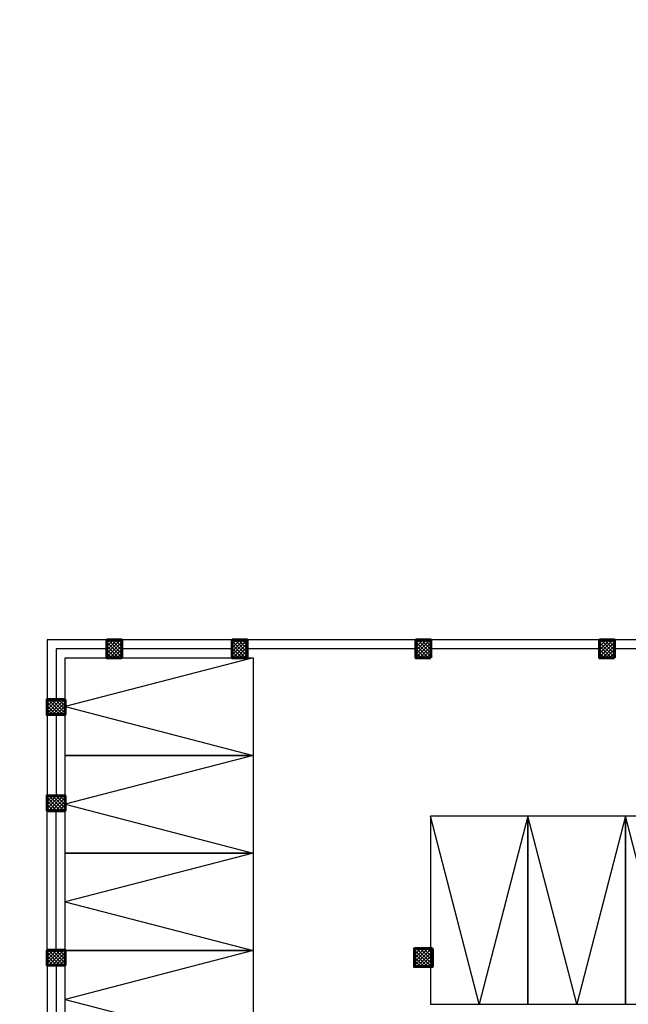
# Model space of a CAD drawing. Header units: inches. Extents: x 704 to 259546, y -107711 to 151004.
# Tile 12 of 243: x 127110 to 127721, y 19439 to 20428. Entities that reach past the tile are written whole.
import ezdxf

# ---------------------------------------------------------------- set-up
doc = ezdxf.new("R2010")
doc.units = ezdxf.units.IN
doc.header["$MEASUREMENT"] = 0
doc.linetypes.add('AP0200000$0$AP0500G00$0$1', pattern=[0])
for name, color, linetype, lineweight in [('0-PIPE SUPPORT', 7, 'Continuous', 0), ('00-ABM  CWS', 200, 'AP0200000$0$AP0500G00$0$1', 0), ('PD_BRICK WALL_115', 134, 'Continuous', 30), ('PD_COLUMN', 2, 'Continuous', 60), ('PD_HATCH', 45, 'Continuous', 9), ('PP-SUMP', 190, 'Continuous', 13), ('PP-Waste Pipe', 3, 'Continuous', 25), ('PTEXT', 7, 'Continuous', 13)]:
    doc.layers.add(name, color=color, linetype=linetype, lineweight=lineweight)
doc.layers.add('PD_BASE', color=8, linetype='Continuous', transparency=0.5)
doc.layers.add('PP BALL VALVE', color=7, linetype='Continuous')
doc.styles.add('DIM', font='times.ttf', dxfattribs={"height": 0.55})
doc.styles.add('DIM_FONT', font='times.ttf', dxfattribs={"width": 0.8})
pattern_1 = [(45, (272580.633, 45574.4226), (-1.767766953, 1.767766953), []), (135, (272580.633, 45574.4226), (-1.767766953, -1.767766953), [])]

# ---------------------------------------------------------------- blocks, each defined once
blk = doc.blocks.new('BASEMENT')
at = {"layer": 'PD_HATCH'}
h = blk.add_hatch(dxfattribs=at)
h.set_pattern_fill('ANSI37', color=8, scale=20)
h.set_pattern_definition(pattern_1)
h.paths.add_polyline_path([(127212.35, 19804.93), (127197.35, 19804.93), (127197.35, 19786.93), (127212.35, 19786.93)])
h = blk.add_hatch(dxfattribs=at)
h.set_pattern_fill('ANSI37', color=8, scale=20)
h.set_pattern_definition(pattern_1)
h.paths.add_polyline_path([(127338.35, 19804.93), (127323.35, 19804.93), (127323.35, 19786.93), (127338.35, 19786.93)])
h = blk.add_hatch(dxfattribs=at)
h.set_pattern_fill('ANSI37', color=8, scale=20)
h.set_pattern_definition(pattern_1)
h.paths.add_polyline_path([(127522.85, 19804.93), (127507.85, 19804.93), (127507.85, 19786.93), (127522.85, 19786.93)])
h = blk.add_hatch(dxfattribs=at)
h.set_pattern_fill('ANSI37', color=8, scale=20)
h.set_pattern_definition(pattern_1)
h.paths.add_polyline_path([(127707.35, 19804.93), (127692.35, 19804.93), (127692.35, 19786.93), (127707.35, 19786.93)])
h = blk.add_hatch(dxfattribs=at)
h.set_pattern_fill('ANSI37', color=8, scale=20)
h.set_pattern_definition(pattern_1)
h.paths.add_polyline_path([(127137.35, 19744.93), (127137.35, 19729.93), (127155.35, 19729.93), (127155.35, 19744.93)])
h = blk.add_hatch(dxfattribs=at)
h.set_pattern_fill('ANSI37', color=8, scale=20)
h.set_pattern_definition(pattern_1)
h.paths.add_polyline_path([(127137.35, 19633.43), (127137.35, 19648.43), (127155.35, 19648.43), (127155.35, 19633.43)])
h = blk.add_hatch(dxfattribs=at)
h.set_pattern_fill('ANSI37', color=8, scale=20)
h.set_pattern_definition(pattern_1)
h.paths.add_polyline_path([(127137.35, 19493.43), (127137.35, 19478.43), (127155.35, 19478.43), (127155.35, 19493.43)])
h = blk.add_hatch(dxfattribs=at)
h.set_pattern_fill('ANSI37', color=8, scale=20)
h.set_pattern_definition(pattern_1)
h.paths.add_polyline_path([(127524.35, 19494.93), (127524.35, 19476.93), (127506.35, 19476.93), (127506.35, 19494.93)])
at = {"layer": 'PD_BASE', "color": 8}
for points in [[(127155.35, 19688.93), (127155.35, 19786.93), (127344.35, 19786.93), (127344.35, 19688.93)], [(127155.35, 19590.93), (127155.35, 19688.93), (127344.35, 19688.93), (127344.35, 19590.93)], [(127522.35, 19438.99), (127620.35, 19438.99), (127620.35, 19627.99), (127522.35, 19627.99)], [(127620.35, 19438.99), (127718.35, 19438.99), (127718.35, 19627.99), (127620.35, 19627.99)], [(127718.35, 19438.99), (127816.35, 19438.99), (127816.35, 19627.99), (127718.35, 19627.99)], [(127155.35, 19492.93), (127155.35, 19590.93), (127344.35, 19590.93), (127344.35, 19492.93)], [(127155.35, 19394.93), (127155.35, 19492.93), (127344.35, 19492.93), (127344.35, 19394.93)]]:
    blk.add_lwpolyline(points, close=True, dxfattribs=at)
for points in [[(127344.35, 19786.93), (127155.35, 19737.93), (127344.35, 19688.93)], [(127344.35, 19688.93), (127155.35, 19639.93), (127344.35, 19590.93)], [(127620.35, 19627.99), (127571.35, 19438.99), (127522.35, 19627.99)], [(127718.35, 19627.99), (127669.35, 19438.99), (127620.35, 19627.99)], [(127816.35, 19627.99), (127767.35, 19438.99), (127718.35, 19627.99)], [(127344.35, 19590.93), (127155.35, 19541.93), (127344.35, 19492.93)], [(127344.35, 19492.93), (127155.35, 19443.93), (127344.35, 19394.93)]]:
    blk.add_lwpolyline(points, dxfattribs=at)
at = {"layer": 'PD_BRICK WALL_115', "color": 8, "lineweight": 30}
for p, q in [((127197.35, 19804.93), (127137.35, 19804.93)), ((127137.35, 19804.93), (127137.35, 19744.93)), ((127197.35, 19795.93), (127146.35, 19795.93)), ((127146.35, 19795.93), (127146.35, 19744.93)), ((127323.35, 19804.93), (127212.35, 19804.93)), ((127323.35, 19795.93), (127212.35, 19795.93)), ((127507.85, 19804.93), (127338.35, 19804.93)), ((127507.85, 19795.93), (127338.35, 19795.93)), ((127692.35, 19804.93), (127522.85, 19804.93)), ((127692.35, 19795.93), (127522.85, 19795.93)), ((127876.85, 19804.93), (127707.35, 19804.93)), ((127876.85, 19795.93), (127707.35, 19795.93)), ((127137.35, 19729.93), (127137.35, 19648.43)), ((127146.35, 19729.93), (127146.35, 19648.43)), ((127137.35, 19493.43), (127137.35, 19633.43)), ((127146.35, 19493.43), (127146.35, 19633.43)), ((127137.35, 19478.43), (127137.35, 19338.43)), ((127146.35, 19478.43), (127146.35, 19338.43))]:
    blk.add_line(p, q, dxfattribs=at)
at = {"layer": 'PD_COLUMN', "color": 8}
for points in [[(127212.35, 19786.93), (127197.35, 19786.93), (127197.35, 19804.93), (127212.35, 19804.93)], [(127338.35, 19786.93), (127323.35, 19786.93), (127323.35, 19804.93), (127338.35, 19804.93)], [(127522.85, 19786.93), (127507.85, 19786.93), (127507.85, 19804.93), (127522.85, 19804.93)], [(127707.35, 19786.93), (127692.35, 19786.93), (127692.35, 19804.93), (127707.35, 19804.93)], [(127155.35, 19744.93), (127155.35, 19729.93), (127137.35, 19729.93), (127137.35, 19744.93)], [(127137.35, 19633.43), (127137.35, 19648.43), (127155.35, 19648.43), (127155.35, 19633.43)], [(127137.35, 19493.43), (127137.35, 19478.43), (127155.35, 19478.43), (127155.35, 19493.43)], [(127524.35, 19494.93), (127524.35, 19476.93), (127506.35, 19476.93), (127506.35, 19494.93)]]:
    blk.add_lwpolyline(points, close=True, dxfattribs=at)
blk = doc.blocks.new('zw$78F')
at = {"layer": 'PTEXT', "insert": (-2915, 152), "char_height": 125, "width": 1552.59, "attachment_point": 1, "style": 'DIM', "bg_fill": 2}
blk.add_mtext('\\pi583.97;{\\fTimes New Roman|b0|i0|c0|p34;SUM\\P\\pi-62.069;1500X1500X1500MM}', dxfattribs=at)
blk = doc.blocks.new('zw$F51A')
at = {"layer": '00-ABM  CWS', "color": 20, "lineweight": -3, "insert": (-1356.29, -635.58), "char_height": 125, "attachment_point": 1, "style": 'DIM_FONT'}
blk.add_mtext_dynamic_manual_height_columns('\\pi297.92;WATER METER DETAIL "A" \\P\\pi686.6;ENLARGE VIEW', width=2480.2587, gutter_width=750, heights=[0], dxfattribs=at)

msp = doc.modelspace()

# ---------------------------------------------------------------- block references
at = {"layer": '0-PIPE SUPPORT', "lineweight": 53}
msp.add_blockref('BASEMENT', (0, 0), dxfattribs=at)

# ---------------------------------------------------------------- next in the draw order: block references
at = {"layer": 'PP-SUMP', "color": 173, "xscale": 0.03999999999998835, "yscale": 0.03999999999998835, "zscale": 0.03999999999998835}
msp.add_blockref('zw$78F', (127863.18, 19600.824), dxfattribs=at)

# ---------------------------------------------------------------- next in the draw order: linework, layer by layer
at = {"layer": 'PP BALL VALVE', "lineweight": 53}
msp.add_circle((130061.482, 21646.646), 129357.588, dxfattribs=at)

# ---------------------------------------------------------------- next in the draw order: block references
at = {"layer": 'PP-Waste Pipe', "ltscale": 0.25}
msp.add_blockref('zw$F51A', (122307.368, 20300.104), dxfattribs=at)

doc.saveas('drawing.dxf')
